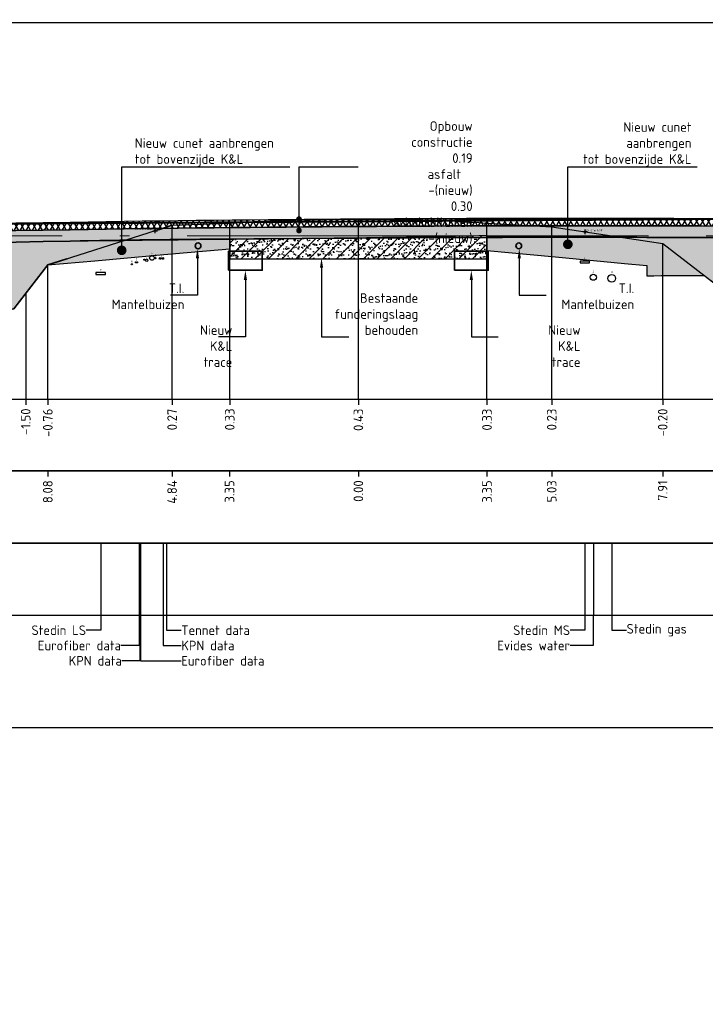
# Model space of a CAD drawing. Extents: x 102676 to 106538, y 417474 to 420545.
# Tile 40 of 112: x 104223 to 104241, y 418469 to 418495. Entities that reach past the tile are written whole.
import ezdxf
from ezdxf import colors
from ezdxf.entities.mleader import LeaderData, LeaderLine
from ezdxf.enums import TextEntityAlignment as Align
from ezdxf.lldxf.tags import DXFTag
from ezdxf.math import Vec2, Vec3

# ---------------------------------------------------------------- set-up
doc = ezdxf.new("R2010")
doc.units = 0
for name, pattern in [('AL-NAP_LIJN', [15.25, 12, -1.5, 0.25, -1.5]), ('DASHED', [0.75, 0.5, -0.25]), ('DGN Style 2', [10.029034, 6.01742, -4.011614]), ('DGN Style 3', [14.040647, 10.029034, -4.011614])]:
    doc.linetypes.add(name, pattern=pattern)
doc.layers.get('0').update_dxf_attribs({"lineweight": 25})
for name, color, linetype, lineweight in [('00-Aslijn', 5, 'DGN Style 3', 25), ('B-WE-GW-GROND-A', 7, 'Continuous', 25), ('B-WE-GW-GROND_ZAND-AD', 7, 'Continuous', 25), ('B-WE-GW-GRONDWERKLIJN_KRUIN-G', 90, 'Continuous', 25), ('B-WE-KL-DATA-G', 90, 'KL-DATA-N', 25), ('B-WE-KL-DATA_EUROFIBER NEDERLAND BV-G', 90, 'KL-DATA-N', 25), ('B-WE-KL-DATA_KABELBED_KPN BV-G', 90, 'Continuous', 25), ('B-WE-KL-ET_LS_400 V_STEDIN NETBEHEER BV-G', 190, 'KL-LS-N', 25), ('B-WE-KL-ET_MS_13 KV_STEDIN NETBEHEER BV-G', 130, 'KL-MS-N', 25), ('B-WE-KL-GAS_LD_POLYVINYLCHLORIDE PVC_200_0.1 BAR_STEDIN NETBEHEER BV-G', 50, 'KL-GAS-LD-N', 25), ('B-WE-KL-WATER_ASBESTCEMENT_176_EVIDES INFRA-G', 170, 'KL-WATER-N', 25), ('B-WE-VH-VERHARDING_FUNDERING-A', 252, 'Continuous', 25), ('B-WE-VH-VERHARDING_FUNDERING_BIMS-GD', 7, 'Continuous', 25), ('N-WE-AM-NAP-G', 7, 'AL-NAP_LIJN', 18), ('N-WE-GW-BERM-G', 90, 'Continuous', 35), ('N-WE-GW-CUNET-G', 90, 'Continuous', 35), ('N-WE-GW-GROND_ZAND-AD', 7, 'Continuous', 25), ('N-WE-VH-VERHARDING_ASFALT-A', 252, 'Continuous', 25), ('N-WE-VH-VERHARDING_ASFALT-GD', 252, 'Continuous', 25), ('N-WE-VH-VERHARDING_FUNDERING-A', 252, 'Continuous', 25), ('N-WE-WH-WATERBODEM-G', 90, 'AL-MAAIVELD', 35), ('V-WE-KL-DATA_OVERIG_TENNET TSO-G', 90, 'KL-DATA-V', 25), ('X-XX-AL-PROFIELBALK-G', 7, 'Continuous', 25), ('X-XX-AL-PROFIELBALK-T25', 7, 'Continuous', 25), ('X-XX-AL-TEKENBLAD_KADER_ROOSTERVERDELING-G', 7, 'Continuous', 25), ('X-XX-AL-VERWIJZING_DOORSNEDE-M_NIEUW', 1, 'Continuous', 25), ('X-XX-AL-VERWIJZING_DOORSNEDE-M_OUD', 7, 'Continuous', 25)]:
    doc.layers.add(name, color=color, linetype=linetype, lineweight=lineweight)
doc.styles.add('NLCS-ISO-ANNOTATIEF-T25', font='NLCS-ISO.ttf', dxfattribs={"height": 2.5})
doc.styles.get("Standard").update_dxf_attribs({"font": 'arial.ttf'})
doc.linetypes.add('AL-MAAIVELD', pattern='A,12,[40,NLCS.shx,S=1,R=0,X=0,Y=-0.5],12', length=24)
tags = doc.linetypes.add('KL-DATA-N', pattern='A,4,-1,[101,NLCS.shx,S=0.5,R=0,X=0,Y=0],-1,4,-1,["D",Standard,S=1,R=0,X=-0.25,Y=-0.5],-1.5', length=12.5).pattern_tags.tags
tags[18] = DXFTag(74, 10)
tags = doc.linetypes.add('KL-DATA-V', pattern='A,2,[24,NLCS.shx,S=0.5,R=0,X=0,Y=0],2,-1,[101,NLCS.shx,S=0.5,R=0,X=0,Y=0],-1,2,[24,NLCS.shx,S=0.5,R=0,X=0,Y=0],2,-1,["D",Standard,S=1,R=0,X=-0.25,Y=-0.5],-1.5', length=12.5).pattern_tags.tags
tags[34] = DXFTag(74, 10)
tags = doc.linetypes.add('KL-GAS-LD-N', pattern='A,4,-1,[69,NLCS.shx,S=0.5,R=0,X=0,Y=0],-1,4,-1,["L",Standard,S=1,R=0,X=0.25,Y=-0.5],-2', length=13).pattern_tags.tags
tags[18] = DXFTag(74, 10)
tags = doc.linetypes.add('KL-LS-N', pattern='A,4,-1,[103,NLCS.shx,S=0.75,R=0,X=0,Y=0],-1,4,-1,["L",Standard,S=1,R=0,X=0,Y=-0.5],-2', length=13).pattern_tags.tags
tags[18] = DXFTag(74, 10)
tags = doc.linetypes.add('KL-MS-N', pattern='A,4,-1,[103,NLCS.shx,S=0.75,R=0,X=0,Y=0],-1,4,-1,["M",Standard,S=1,R=0,X=0,Y=-0.5],-2', length=13).pattern_tags.tags
tags[18] = DXFTag(74, 10)
doc.linetypes.add('KL-WATER-N', pattern='A,7,-0.5,[168,NLCS.shx,S=0.75,R=0,X=0.75,Y=0],-2', length=9.5)
pattern_1 = [(37.5, (0, 0), (-0.00629933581, 0.1926823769), [0, -0.152, 0, -0.17, 0, -0.1625]), (7.5, (0, 0), (0.17697767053, 0.28221460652), [0, -0.082, 0, -0.137, 0, -0.0525]), (327.5, (-0.123, 0), (0.311414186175, 0.000565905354), [0, -0.05, 0, -0.18, 0, -0.235]), (317.5, (-0.123, 0), (0.30061266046, 0.0877675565), [0, -0.025, 0, -0.118, 0, -0.135])]

# ---------------------------------------------------------------- blocks, each defined once
blk = doc.blocks.new('_Dot')
at = {"color": 0, "linetype": 'ByBlock', "lineweight": -2}
blk.add_line((-0.5, 0), (-1, 0), dxfattribs=at)
at = {"color": 0, "linetype": 'ByBlock', "const_width": 0.5}
blk.add_lwpolyline([(-0.25, 0, 1), (0.25, 0, 1)], format="xyb", close=True, dxfattribs=at)
blk = doc.blocks.new('*U76')
at = {"linetype": 'Continuous', "flags": 128}
for points in [[(3, 0), (-3, 0)], [(0, -3), (0, 3)]]:
    blk.add_lwpolyline(points, dxfattribs=at)
at = {"linetype": 'Continuous', "const_width": 1, "flags": 128}
for points in [[(-0.5, 0, -0.414214), (0, 0.5)], [(0.5, 0, -0.414214), (0, -0.5)]]:
    blk.add_lwpolyline(points, format="xyb", dxfattribs=at)
at = {"linetype": 'Continuous'}
blk.add_circle((0, 0), 1, dxfattribs=at)
at = {"linetype": 'Continuous', "style": 'NLCS-ISO-ANNOTATIEF-T25'}
blk.add_attdef('MVNAP', text='', height=0.375, dxfattribs=at).set_placement((3, 0), align=Align.BOTTOM_RIGHT)
blk = doc.blocks.new('AFDEKPLAAT')
at = {"color": 0, "linetype": 'ByBlock'}
blk.add_lwpolyline([(-0.5, -1), (0.5, -1), (0.5, 0), (-0.5, 0)], close=True, dxfattribs=at)
blk = doc.blocks.new('WATER')
at = {"color": 0, "linetype": 'ByBlock'}
blk.add_circle((0, -0.5), 0.5, dxfattribs=at)
blk = doc.blocks.new('GAS')
at = {"color": 0, "linetype": 'ByBlock'}
blk.add_circle((0, -0.5), 0.5, dxfattribs=at)
blk = doc.blocks.new('*U77')
at = {"linetype": 'Continuous', "flags": 128}
for points in [[(-3, 0), (3, 0)], [(0, -3), (0, 3)]]:
    blk.add_lwpolyline(points, dxfattribs=at)
at = {"linetype": 'Continuous', "const_width": 1, "flags": 128}
for points in [[(-0.5, 0, 0.414214), (0, -0.5)], [(0.5, 0, 0.414214), (0, 0.5)]]:
    blk.add_lwpolyline(points, format="xyb", dxfattribs=at)
at = {"linetype": 'Continuous'}
blk.add_circle((0, 0), 1, dxfattribs=at)
at = {"linetype": 'Continuous', "style": 'NLCS-ISO-ANNOTATIEF-T25'}
blk.add_attdef('MVNAP', text='', height=0.375, dxfattribs=at).set_placement((-3, 0), align=Align.BOTTOM_RIGHT)
blk = doc.blocks.new('GLASVEZEL')
at = {"color": 0, "linetype": 'ByBlock'}
blk.add_circle((0, -0.5), 0.5, dxfattribs=at)
blk = doc.blocks.new('ID')
at = {"color": 0, "linetype": 'ByBlock'}
blk.add_attdef('ID', text='', height=50, dxfattribs=at).set_placement((0, 25), align=Align.BOTTOM_CENTER)

msp = doc.modelspace()

# ---------------------------------------------------------------- hatches: boundary and pattern name
at = {"layer": 'B-WE-GW-GROND-A', "transparency": 33554687}
h = msp.add_hatch(dxfattribs=at)
h.set_pattern_fill('AGW-GROND_KLEI', color=256, scale=0.1, pattern_type=2)
h.set_pattern_definition([(45, (2.92403, -32.36021), (-0.1767766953, 0.1767766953), [])])
edge = h.paths.add_edge_path()
edge.add_arc((104227.445, 418848.6808), 359.8083, 270.228517, 271.294062, ccw=False)
edge.add_line((104228.88, 418488.8754), (104228.88, 418488.3654))
edge.add_line((104228.88, 418488.3654), (104235.5708, 418488.3654))
edge.add_line((104235.5708, 418488.3654), (104235.5708, 418488.9643))
at = {"layer": 'B-WE-GW-GROND_ZAND-AD', "transparency": 33554687}
h = msp.add_hatch(dxfattribs=at)
h.set_pattern_fill('AGW-GROND_ZAND_FUNDERINGSZAND', color=8, scale=0.1, pattern_type=2)
h.set_pattern_definition(pattern_1)
edge = h.paths.add_edge_path()
edge.add_line((104228.88, 418488.6231), (104228.88, 418488.8754))
edge.add_arc((104229.8722, 418253.7906), 235.0869, 90.241808, 91.254044)
edge.add_arc((104237.8843, 417640.0349), 848.8882, 90.8880717, 92.4061135)
edge.add_line((104202.246, 418488.1747), (104202.288, 418487.1756))
edge.add_arc((104237.8843, 417640.0349), 847.8882, 91.0931875, 92.4061166, ccw=False)
edge.add_line((104221.7078, 418487.7688), (104222.3165, 418487.0843))
edge.add_line((104222.3165, 418487.0843), (104222.7796, 418486.9543))
edge.add_line((104222.7796, 418486.9543), (104223.2614, 418487.0643))
edge.add_line((104223.2614, 418487.0643), (104224.1506, 418488.2025))
edge.add_line((104224.1506, 418488.2025), (104225.3677, 418488.3107))
edge.add_line((104225.3677, 418488.3107), (104227.1677, 418488.4708))
edge.add_line((104227.1677, 418488.4708), (104228.88, 418488.6231))
h = msp.add_hatch(dxfattribs=at)
h.set_pattern_fill('AGW-GROND_ZAND_FUNDERINGSZAND', color=8, scale=0.1, pattern_type=2)
h.set_pattern_definition(pattern_1)
edge = h.paths.add_edge_path()
edge.add_line((104235.5708, 418488.5828), (104237.3486, 418488.4141))
edge.add_line((104237.3486, 418488.4141), (104239.1486, 418488.2432))
edge.add_line((104239.1486, 418488.2432), (104239.7236, 418488.1887))
edge.add_line((104239.7236, 418488.1887), (104239.7236, 418487.9211))
edge.add_arc((104240.6991, 418431.2792), 56.6503, 89.46884, 90.98673, ccw=False)
edge.add_arc((104211.4429, 418448.2064), 49.6454, 51.62065, 53.13855, ccw=False)
edge.add_arc((104238.9906, 418477.8988), 9.7896, 68.9352, 70.45309, ccw=False)
edge.add_arc((104245.6504, 418477.8938), 9.6651, 107.44777, 108.96567, ccw=False)
edge.add_arc((104273.2025, 418446.9995), 50.3627, 125.68331, 127.20121, ccw=False)
edge.add_arc((104243.7304, 418475.6788), 12.2284, 88.03498, 89.55288, ccw=False)
edge.add_arc((104240.8958, 417807.085), 680.8227, 88.2082686, 89.726164, ccw=False)
edge.add_line((104262.1827, 418487.5749), (104262.2114, 418488.5745))
edge.add_arc((104237.8843, 417640.0349), 848.8882, 88.3578158, 89.8758576)
edge.add_arc((104237.1874, 418253.8709), 235.0639, 89.381807, 90.394043)
edge.add_line((104235.5708, 418488.9292), (104235.5708, 418488.5828))
at = {"layer": 'B-WE-VH-VERHARDING_FUNDERING-A', "transparency": 33554687}
h = msp.add_hatch(dxfattribs=at)
h.set_pattern_fill('AVH-FUNDERING_ZAND', color=256, scale=0.1, pattern_type=2)
h.set_pattern_definition([(37.5, (2.92403, -32.36021), (-0.00629933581, 0.1926823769), [0, -0.152, 0, -0.17, 0, -0.1625]), (7.5, (2.92403, -32.36021), (0.17697767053, 0.28221460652), [0, -0.082, 0, -0.137, 0, -0.0525]), (327.5, (2.80103, -32.36021), (0.311414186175, 0.000565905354), [0, -0.05, 0, -0.18, 0, -0.235]), (317.5, (2.80103, -32.3602), (0.30061266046, 0.0877675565), [0, -0.025, 0, -0.118, 0, -0.135])])
edge = h.paths.add_edge_path()
edge.add_arc((104227.445, 418848.6808), 359.8083, 270.228517, 271.294062, ccw=False)
edge.add_line((104228.88, 418488.8754), (104228.88, 418488.3654))
edge.add_line((104228.88, 418488.3654), (104235.5708, 418488.3654))
edge.add_line((104235.5708, 418488.3654), (104235.5708, 418488.9643))
at = {"layer": 'B-WE-VH-VERHARDING_FUNDERING-A', "true_color": 0x4554a5, "transparency": 33554687}
h = msp.add_hatch(dxfattribs=at)
h.set_pattern_fill('AVH-FUNDERING_ZAND', color=175, pattern_type=2)
h.set_pattern_definition([(37.5, (2.924, -32.3602), (-0.062993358, 1.926823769), [0, -1.52, 0, -1.7, 0, -1.625]), (7.5, (2.924, -32.3602), (1.769776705, 2.822146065), [0, -0.82, 0, -1.37, 0, -0.525]), (327.5, (1.694, -32.3602), (3.114141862, 0.0056590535), [0, -0.5, 0, -1.8, 0, -2.35]), (317.5, (1.694, -32.3602), (3.006126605, 0.877675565), [0, -0.25, 0, -1.18, 0, -1.35])])
edge = h.paths.add_edge_path()
edge.add_arc((104227.445, 418848.6808), 359.8083, 270.228517, 271.294062, ccw=False)
edge.add_line((104228.88, 418488.8754), (104228.88, 418488.3654))
edge.add_line((104228.88, 418488.3654), (104235.5708, 418488.3654))
edge.add_line((104235.5708, 418488.3654), (104235.5708, 418488.9643))
at = {"layer": 'N-WE-VH-VERHARDING_ASFALT-A', "transparency": 33554687}
h = msp.add_hatch(dxfattribs=at)
h.set_pattern_fill('AVH-ASFALT_LAAG1-SOD', color=256, scale=30, pattern_type=2)
h.set_pattern_definition([(60, (0, 0), (-0.11691342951, 0.0675), []), (120, (0, 0), (-0.11691342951, -0.0675), [])])
edge = h.paths.add_edge_path()
edge.add_arc((104237.8843, 417640.0349), 849.3782, 88.3578158, 92.4061882)
edge.add_line((104202.2244, 418488.6642), (104202.2334, 418488.4744))
edge.add_arc((104237.8843, 417640.0349), 849.1882, 88.3578158, 92.4061166, ccw=False)
edge.add_line((104262.22, 418488.8743), (104262.2254, 418489.0643))
at = {"layer": 'N-WE-VH-VERHARDING_FUNDERING-A', "transparency": 33554687}
h = msp.add_hatch(dxfattribs=at)
h.set_pattern_fill('AVH-FUNDERING_BIMS', color=256, scale=0.25, pattern_type=2)
h.set_pattern_definition([(30, (0, 0), (0.072168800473, 0.124999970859), [0.025, -0.225]), (150, (0, 0), (-0.144337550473, 2.9141e-08), [0.025, -0.225])])
edge = h.paths.add_edge_path()
edge.add_arc((104237.8695, 417640.4529), 848.77, 90.8871907, 92.4063005)
edge.add_line((104202.2334, 418488.4744), (104202.246, 418488.1747))
edge.add_arc((104237.8843, 417640.0349), 848.8882, 90.8880717, 92.4061135, ccw=False)
edge.add_arc((104237.8843, 417640.0505), 848.8726, 89.875853, 90.8880887, ccw=False)
edge.add_arc((104237.8843, 417640.0349), 848.8882, 88.3578158, 89.8758576, ccw=False)
edge.add_line((104262.2114, 418488.5745), (104262.22, 418488.8743))
edge.add_arc((104237.8843, 417640.0349), 849.1882, 88.3578158, 89.8758576)
edge.add_arc((104237.8821, 417640.9915), 848.2316, 89.8755724, 90.8886108)

# ---------------------------------------------------------------- linework, layer by layer
at = {"layer": '00-Aslijn', "elevation": 0.494}
msp.add_lwpolyline([(104232.2254, 418484.7143), (104232.2254, 418489.3943)], dxfattribs=at)
at = {"layer": 'B-WE-GW-GRONDWERKLIJN_KRUIN-G', "color": 8, "elevation": -1.8495}
msp.add_lwpolyline([(104212.4273, 418488.6243), (104221.4273, 418488.0843), (104222.3165, 418487.0843), (104222.7796, 418486.9543), (104223.2614, 418487.0643), (104224.1506, 418488.2025), (104227.3809, 418489.2343), (104228.88, 418489.294, -0.014979), (104232.2254, 418489.3943, -0.0151831), (104235.5708, 418489.294), (104237.2539, 418489.1943), (104238.1236, 418489.0643), (104240.1398, 418488.7629), (104242.266, 418487.1243), (104242.5093, 418487.0343), (104242.7525, 418487.1143), (104244.1497, 418488.1459), (104253.1497, 418488.7143)], format="xyb", dxfattribs=at)
at = {"layer": 'B-WE-KL-DATA_EUROFIBER NEDERLAND BV-G', "flags": 128}
for points, elevation in [([(104226.5216, 418480.9643), (104226.5216, 418479.0788)], 0.0326), ([(104226.5566, 418480.9643), (104226.5566, 418479.0788)], 0.0325)]:
    msp.add_lwpolyline(points, dxfattribs=dict(at, elevation=elevation))
at = {"layer": 'B-WE-KL-DATA_KABELBED_KPN BV-G', "flags": 128}
for points, elevation in [([(104226.5447, 418480.9643), (104226.5447, 418479.0788)], 0.0326), ([(104227.1509, 418480.9643), (104227.1509, 418479.0788)], 0.032)]:
    msp.add_lwpolyline(points, dxfattribs=dict(at, elevation=elevation))
at = {"layer": 'B-WE-KL-ET_LS_400 V_STEDIN NETBEHEER BV-G', "elevation": 0.0335, "flags": 128}
msp.add_lwpolyline([(104225.5286, 418480.9643), (104225.5286, 418479.0788)], dxfattribs=at)
at = {"layer": 'B-WE-KL-ET_MS_13 KV_STEDIN NETBEHEER BV-G', "flags": 128}
msp.add_lwpolyline([(104238.1159, 418480.9643), (104238.1159, 418479.0788)], dxfattribs=at)
at = {"layer": 'B-WE-KL-GAS_LD_POLYVINYLCHLORIDE PVC_200_0.1 BAR_STEDIN NETBEHEER BV-G', "flags": 128}
msp.add_lwpolyline([(104238.8159, 418480.9643), (104238.8159, 418479.0788)], dxfattribs=at)
at = {"layer": 'B-WE-KL-WATER_ASBESTCEMENT_176_EVIDES INFRA-G', "flags": 128}
msp.add_lwpolyline([(104238.3378, 418480.9643), (104238.3378, 418479.0788)], dxfattribs=at)
at = {"layer": 'B-WE-VH-VERHARDING_FUNDERING_BIMS-GD', "elevation": 0.494}
msp.add_lwpolyline([(104232.2219, 418489.3942), (104239.7236, 418489.4111)], dxfattribs=at)
msp.add_lwpolyline([(104224.7273, 418489.1211, 0.0066285), (104202.2334, 418488.4744), (104202.246, 418488.1747, -0.0066238), (104224.7272, 418488.8211, -0.0044167), (104239.7236, 418488.9211, -0.0066238), (104262.2114, 418488.5745), (104262.22, 418488.8743, 0.0066238), (104239.7242, 418489.2211), (104239.7242, 418489.2211, 0.0044202)], format="xyb", close=True, dxfattribs=at)
at = {"layer": 'B-WE-VH-VERHARDING_FUNDERING_BIMS-GD'}
msp.add_arc((104232.2254, 418465.2021, 0.71), 55.8524, 86.56611, 86.56611, dxfattribs=at)
at = {"layer": 'N-WE-AM-NAP-G', "color": 9, "lineweight": 13, "true_color": 0xd19cc7}
msp.add_lwpolyline([(104197.2749, 418488.9643), (104262.591, 418488.9643)], dxfattribs=at)
at = {"layer": 'N-WE-GW-BERM-G'}
for points in [[(104228.8487, 418488.0643), (104229.7254, 418488.0643), (104229.7254, 418488.5643), (104228.8487, 418488.5643)], [(104234.7254, 418488.0643), (104235.6022, 418488.0643), (104235.6022, 418488.5643), (104234.7254, 418488.5643)]]:
    msp.add_lwpolyline(points, close=True, dxfattribs=at)
for centre in [(104228.0551, 418488.7011), (104236.3957, 418488.7011)]:
    msp.add_circle(centre, 0.075, dxfattribs=at)
at = {"layer": 'N-WE-GW-CUNET-G'}
msp.add_lwpolyline([(104226.8642, 418488.4438), (104226.8388, 418488.4415)], dxfattribs=at)
at = {"layer": 'N-WE-GW-GROND_ZAND-AD', "elevation": 0.494}
for points in [[(104228.88, 418488.6231), (104228.88, 418488.8754, 0.0044167), (104224.7272, 418488.8211, 0.0066238), (104202.246, 418488.1747), (104202.288, 418487.1756, -0.0057288), (104221.7078, 418487.7688), (104222.3165, 418487.0843), (104222.7796, 418486.9543), (104223.2614, 418487.0643), (104224.1506, 418488.2025), (104225.3677, 418488.3107), (104225.3677, 418488.3107), (104227.1677, 418488.4708), (104227.1677, 418488.4708), (104228.88, 418488.6231)], [(104235.5708, 418488.5828), (104237.3486, 418488.4141), (104237.3486, 418488.4141), (104239.1486, 418488.2432), (104239.1486, 418488.2432), (104239.7236, 418488.1887), (104239.7236, 418487.9211, -0.0066232), (104241.2243, 418487.9271, -0.0066232), (104242.266, 418487.1243, -0.0066232), (104242.5093, 418487.0343, -0.0066232), (104242.7525, 418487.1143, -0.0066232), (104243.8258, 418487.9068, -0.0066232), (104244.1497, 418487.9, -0.0066232), (104262.1827, 418487.5749), (104262.2114, 418488.5745, 0.0066238), (104239.7236, 418488.9211, 0.0044167), (104235.5708, 418488.9292), (104235.5708, 418488.5828, 0.009044)]]:
    msp.add_lwpolyline(points, format="xyb", close=True, dxfattribs=at)
at = {"layer": 'N-WE-VH-VERHARDING_ASFALT-GD', "color": 4, "linetype": 'DGN Style 2', "const_width": 0.05, "elevation": 0.494}
msp.add_lwpolyline([(104262.2254, 418489.0643, 0.0176659), (104202.2254, 418488.6643)], format="xyb", dxfattribs=at)
at = {"layer": 'N-WE-VH-VERHARDING_ASFALT-GD'}
for points, elevation in [([(104224.7273, 418489.1211, -0.0044202), (104239.7242, 418489.2211, -0.0066238), (104262.22, 418488.8743), (104262.2254, 418489.0643, 0.0066241), (104239.7236, 418489.4111), (104239.7236, 418489.4111, 0.0044141), (104224.7273, 418489.3112, 0.0066263), (104202.2244, 418488.6642), (104202.2334, 418488.4744, -0.0066285)], 0.494), ([(104235.5708, 418488.9643, -0.0046493), (104228.88, 418488.8754), (104228.88, 418488.3654), (104235.5708, 418488.3654)], -1.8495)]:
    msp.add_lwpolyline(points, format="xyb", close=True, dxfattribs=dict(at, elevation=elevation))
at = {"layer": 'N-WE-WH-WATERBODEM-G', "linetype": 'DASHED', "ltscale": 10, "flags": 128}
msp.add_lwpolyline([(104205.5833, 418488.6643), (104215.7961, 418486.2143), (104218.0659, 418486.2143), (104222.7796, 418486.9543), (104223.2614, 418487.0643), (104224.1506, 418488.2025), (104227.3809, 418489.2343)], dxfattribs=at)
at = {"layer": 'V-WE-KL-DATA_OVERIG_TENNET TSO-G', "elevation": 0.0319, "flags": 128}
msp.add_lwpolyline([(104227.2344, 418480.9643), (104227.2344, 418479.0788)], dxfattribs=at)
at = {"layer": 'X-XX-AL-PROFIELBALK-G', "color": 7, "linetype": 'Continuous', "lineweight": 25}
for p, q in [((104223.5739, 418484.7143), (104223.5739, 418484.5643)), ((104224.1484, 418484.7099, -0.7618), (104224.1484, 418484.5599, -0.7618)), ((104227.3809, 418484.7143), (104227.3809, 418484.5643)), ((104228.88, 418484.7143, 0.71), (104228.88, 418484.5643, 0.71)), ((104232.2254, 418484.7143), (104232.2254, 418484.5643)), ((104235.5708, 418484.7141, -0.2706), (104235.5708, 418484.5641, -0.2706)), ((104237.2539, 418484.7143), (104237.2539, 418484.5643)), ((104240.1398, 418484.7143), (104240.1398, 418484.5643)), ((104224.1484, 418482.8454, 1.0878), (104224.1484, 418482.6954, 1.0878)), ((104227.3809, 418482.8499, 1.8495), (104227.3809, 418482.6999, 1.8495)), ((104228.8749, 418482.8461, 2.5777), (104228.8749, 418482.6961, 2.5777)), ((104232.2254, 418482.8499, 1.8495), (104232.2254, 418482.6999, 1.8495)), ((104235.5708, 418482.8496, 1.5789), (104235.5708, 418482.6996, 1.5789)), ((104237.2539, 418482.8499, 1.8495), (104237.2539, 418482.6999, 1.8495)), ((104240.1398, 418482.8499, 1.8495), (104240.1398, 418482.6999, 1.8495))]:
    msp.add_line(p, q, dxfattribs=at)
for points in [[(104201.0757, 418484.7143), (104262.591, 418484.7143), (104262.591, 418482.8499), (104201.0757, 418482.8499)], [(104201.0757, 418482.8499), (104262.591, 418482.8499), (104262.591, 418480.9643), (104201.0757, 418480.9643)]]:
    msp.add_lwpolyline(points, close=True, dxfattribs=at)
at = {"layer": 'X-XX-AL-PROFIELBALK-G'}
msp.add_lwpolyline([(104201.0757, 418480.9643), (104262.591, 418480.9643), (104262.591, 418479.0788), (104201.0757, 418479.0788)], close=True, dxfattribs=at)
for points, elevation in [([(104225.5286, 418479.0788), (104225.5286, 418478.6985), (104225.1427, 418478.6985)], 0.0335), ([(104226.5216, 418479.0788), (104226.5216, 418478.3011), (104226.0521, 418478.3011)], 0.0326), ([(104226.5447, 418479.0788), (104226.5447, 418477.9038), (104226.0752, 418477.9038)], 0.0326), ([(104226.558, 418479.0788), (104226.558, 418477.9038), (104227.6204, 418477.9038)], 0.0325), ([(104227.1509, 418479.0788), (104227.1509, 418478.3011), (104227.6204, 418478.3011)], 0.032), ([(104227.2344, 418479.0788), (104227.2344, 418478.6985), (104227.6204, 418478.6985)], 0.0319)]:
    msp.add_lwpolyline(points, dxfattribs=dict(at, elevation=elevation))
for points in [[(104238.1159, 418479.0788), (104238.1159, 418478.6985), (104237.73, 418478.6985)], [(104238.3359, 418479.0788), (104238.3359, 418478.3011), (104237.73, 418478.3011)], [(104238.8159, 418479.0788), (104238.8159, 418478.6985), (104239.2018, 418478.6985)]]:
    msp.add_lwpolyline(points, dxfattribs=at)
at = {"layer": 'X-XX-AL-TEKENBLAD_KADER_ROOSTERVERDELING-G', "elevation": 0.9879}
msp.add_lwpolyline([(104196.5752, 418494.5079), (104263.0317, 418494.5079), (104263.0317, 418476.1588), (104196.5752, 418476.1588)], close=True, dxfattribs=at)
at = {"layer": 'X-XX-AL-VERWIJZING_DOORSNEDE-M_NIEUW'}
for points, elevation in [([(104227.3809, 418484.7143), (104227.3809, 418489.2343)], 0.3371), ([(104228.88, 418484.7143), (104228.88, 418489.294)], 0.71), ([(104235.5708, 418484.7141), (104235.5708, 418489.294)], -0.2706), ([(104224.1506, 418484.7143), (104224.1506, 418488.2025)], -0.7893)]:
    msp.add_lwpolyline(points, dxfattribs=dict(at, elevation=elevation))
for points in [[(104237.2539, 418484.7143), (104237.2539, 418489.1943)], [(104240.1398, 418484.7143), (104240.1398, 418488.7629)], [(104223.5739, 418487.4643), (104223.5739, 418484.7143)]]:
    msp.add_lwpolyline(points, dxfattribs=at)
at = {"layer": 'X-XX-AL-VERWIJZING_DOORSNEDE-M_OUD'}
msp.add_lwpolyline([(104230.6815, 418489.0997), (104230.6815, 418489.3921)], dxfattribs=at)

# ---------------------------------------------------------------- block references
at = {"ltscale": 20}
ref = msp.add_blockref('*U77', (104226.9426, 418489.0943), dxfattribs=dict(at, xscale=0.02, yscale=0.02, zscale=0.02))
ref.add_attrib('MVNAP', 'MV 0.13m NAP', dxfattribs={"linetype": 'Continuous', "height": 0.05, "style": 'NLCS-ISO-ANNOTATIEF-T25'}).set_placement((104226.8826, 418489.0943), align=Align.BOTTOM_RIGHT)
ref = msp.add_blockref('*U76', (104238.1236, 418489.0643), dxfattribs=dict(at, xscale=0.02, yscale=0.02, zscale=0.02))
ref.add_attrib('MVNAP', 'MV 0.1m NAP', dxfattribs={"linetype": 'Continuous', "height": 0.05, "style": 'NLCS-ISO-ANNOTATIEF-T25'}).set_placement((104238.5786, 418489.0643), align=Align.BOTTOM_RIGHT)
at = {"ltscale": 20, "xscale": 0.001, "yscale": 0.001, "zscale": 0.001}
for p, values in [((104226.8567, 418488.4443), {'ID': '3'}), ((104226.9465, 418488.3898), {'ID': '2'}), ((104227.1034, 418488.3898), {'ID': '1'}), ((104226.3352, 418488.2343), {'ID': '6'}), ((104226.4552, 418488.2843), {'ID': '5'}), ((104226.7216, 418488.3237), {'ID': '4'}), ((104238.1159, 418488.3043), {'ID': '1'}), ((104225.5252, 418488.0043), {'ID': '7'}), ((104238.3359, 418487.9643), {'ID': '2'}), ((104238.8159, 418487.9543), {'ID': '3'})]:
    msp.add_blockref('ID', p, dxfattribs=at).add_auto_attribs(values)
at = {"layer": 'B-WE-KL-DATA-G'}
for p, xscale, yscale, zscale in [((104226.3352, 418488.2343), 0.03, 0.03, 0.03), ((104226.4402, 418488.2843), 0.03, 0.03, 0.03), ((104226.4702, 418488.2843), 0.03, 0.03, 0.03), ((104226.6605, 418488.3543), 0.03, 0.03, 0.03), ((104226.7216, 418488.3543), 0.065, 0.065, 0.065), ((104226.8567, 418488.4443), 0.12, 0.12, 0.12), ((104226.9465, 418488.3943), 0.03, 0.03, 0.03), ((104227.0694, 418488.3943), 0.045, 0.045, 0.045), ((104227.1377, 418488.3943), 0.045, 0.045, 0.045)]:
    msp.add_blockref('GLASVEZEL', p, dxfattribs=dict(at, xscale=xscale, yscale=yscale, zscale=zscale))
at = {"layer": 'B-WE-KL-ET_LS_400 V_STEDIN NETBEHEER BV-G', "xscale": 0.25, "yscale": 0.05, "zscale": 0.25}
msp.add_blockref('AFDEKPLAAT', (104225.5252, 418488.0043), dxfattribs=at)
at = {"layer": 'B-WE-KL-ET_MS_13 KV_STEDIN NETBEHEER BV-G', "xscale": 0.25, "yscale": 0.05, "zscale": 0.25}
msp.add_blockref('AFDEKPLAAT', (104238.1159, 418488.3043), dxfattribs=at)
at = {"layer": 'B-WE-KL-GAS_LD_POLYVINYLCHLORIDE PVC_200_0.1 BAR_STEDIN NETBEHEER BV-G', "xscale": 0.2, "yscale": 0.2, "zscale": 0.2}
msp.add_blockref('GAS', (104238.8159, 418487.9543), dxfattribs=at)
at = {"layer": 'B-WE-KL-WATER_ASBESTCEMENT_176_EVIDES INFRA-G', "xscale": 0.16, "yscale": 0.16, "zscale": 0.16}
msp.add_blockref('WATER', (104238.3359, 418487.9643), dxfattribs=at)
at = {"layer": 'X-XX-AL-VERWIJZING_DOORSNEDE-M_OUD', "xscale": 0.14625, "yscale": 0.14625, "zscale": 0.14625, "rotation": 270}
msp.add_blockref('_Dot', (104230.6815, 418489.0997), dxfattribs=at)

# ---------------------------------------------------------------- texts
at = {"layer": 'X-XX-AL-PROFIELBALK-T25', "char_height": 0.25, "attachment_point": 6, "rotation": 90, "style": 'NLCS-ISO-ANNOTATIEF-T25'}
for s, insert in [('-1.50', (104223.5739, 418484.4688, 0.7618)), ('-0.76', (104224.1484, 418484.4643)), ('0.27', (104227.3809, 418484.4643, 0.7618)), ('0.33', (104228.88, 418484.4682, 1.4718)), ('0.43', (104232.2254, 418484.4643, 0.7618)), ('0.33', (104235.5708, 418484.4641, 0.4911)), ('0.23', (104237.2539, 418484.4643, 0.7618)), ('-0.20', (104240.1398, 418484.4643, 0.7618)), ('8.08', (104224.1484, 418482.5999, 1.8495)), ('4.84', (104227.3809, 418482.5999, 2.6113)), ('3.35', (104228.8749, 418482.5999, 3.3395)), ('0.00', (104232.2254, 418482.5999, 2.6113)), ('3.35', (104235.5708, 418482.5996, 2.3407)), ('5.03', (104237.2539, 418482.5999, 2.6113)), ('7.91', (104240.1398, 418482.5999, 2.6113))]:
    msp.add_mtext_dynamic_manual_height_columns(s, width=0.445486, gutter_width=0.9, heights=[0], dxfattribs=dict(at, insert=insert))
at = {"layer": 'X-XX-AL-PROFIELBALK-T25', "char_height": 0.25, "style": 'NLCS-ISO-ANNOTATIEF-T25'}
for s, width, heights, insert, attachment_point in [('Stedin LS', 2.238758, [0], (104225.1427, 418478.6985, 0.0335), 6), ('Tennet data', 2.365113, [0.3789], (104227.6204, 418478.6985), 4), ('Stedin MS', 2.308982, [0], (104237.73, 418478.6985), 6), ('Stedin gas', 2.054867, [0], (104239.2018, 418478.6985), 4), ('Eurofiber data', 2.796505, [0.8719], (104226.0521, 418478.3011, 0.0326), 6), ('KPN data', 1.661857, [0.0771], (104227.6204, 418478.3011, 0.032), 4), ('Evides water', 2.402602, [0], (104237.73, 418478.3011), 6), ('KPN data', 1.798581, [0.9058], (104226.0752, 418477.9038, 0.0326), 6), ('Eurofiber data', 2.796505, [0.8719], (104227.6204, 418477.9038, 0.0325), 4)]:
    msp.add_mtext_dynamic_manual_height_columns(s, width=width, gutter_width=0.9, heights=heights, dxfattribs=dict(at, insert=insert, attachment_point=attachment_point))

# ---------------------------------------------------------------- leaders
at = {"layer": 'X-XX-AL-VERWIJZING_DOORSNEDE-M_OUD'}
ml = msp.add_multileader_mtext('Standard', dxfattribs=at)
ml.set_content('\\A1;Opbouw constructie\\P0.19 asfalt ^I^I-(nieuw)\\P0.30 schuimbitumen -(nieuw)', color=256, style='NLCS-ISO-ANNOTATIEF-T25')
ml.set_leader_properties(color=256, linetype='ByLayer', lineweight=-1)
ml.set_arrow_properties(name='DOT')
ml.build(insert=Vec2(0, 0))
ml.multileader.update_dxf_attribs({"text_left_attachment_type": 5, "text_right_attachment_type": 5, "dogleg_length": 2.5, "arrow_head_size": 0.15, "scale": 0.1})
ctx = ml.context
ctx.base_point, ctx.scale, ctx.char_height, ctx.arrow_head_size, ctx.landing_gap_size, ctx.plane_origin = Vec3(104230.9315, 418490.7585), 0.1, 0.25, 0.15, 0.09, Vec3(208371.9054, -23.4644)
ctx.left_attachment, ctx.right_attachment, ctx.text_align_type = 5, 5, 2
notes = []
notes.append((ctx, [(1, (1, 1, 0), (104230.6815, 418490.7585), (1, 0), 0.25, [(0, [(104230.6815, 418489.3921)], 0, [])])]))
ctx.mtext.insert, ctx.mtext.width, ctx.mtext.alignment, ctx.mtext.flow_direction = Vec3(104235.1965, 418491.9419), 11.828053, 3, 5
ml = msp.add_multileader_mtext('Standard', dxfattribs=at)
ml.set_content('Nieuw cunet \\Paanbrengen\\Ptot bovenzijde K&L', color=256, style='NLCS-ISO-ANNOTATIEF-T25')
ml.set_leader_properties(color=256, linetype='ByLayer', lineweight=-1)
ml.set_arrow_properties(name='DOT')
ml.build(insert=Vec2(0, 0))
ml.multileader.update_dxf_attribs({"text_left_attachment_type": 5, "text_right_attachment_type": 5, "dogleg_length": 2.5, "arrow_head_size": 0.25, "scale": 0.1})
ctx = ml.context
ctx.base_point, ctx.scale, ctx.char_height, ctx.arrow_head_size, ctx.landing_gap_size, ctx.plane_origin = Vec3(104237.9238, 418490.7585), 0.1, 0.25, 0.25, 0.09, Vec3(98.9914, 837000.0557)
ctx.left_attachment, ctx.right_attachment, ctx.text_align_type = 5, 5, 2
notes.append((ctx, [(0, (1, 1, 0), (104237.6738, 418490.7585), (1, 0), 0.25, [(0, [(104237.6738, 418488.7397)], 0, [])])]))
ctx.mtext.insert, ctx.mtext.alignment, ctx.mtext.flow_direction = Vec3(104240.8888, 418491.9169), 3, 5
ml = msp.add_multileader_mtext('Standard', dxfattribs=at)
ml.set_content('Nieuw cunet aanbrengen\\Ptot bovenzijde K&L', color=256, style='NLCS-ISO-ANNOTATIEF-T25')
ml.set_leader_properties(color=256, linetype='ByLayer', lineweight=-1)
ml.set_arrow_properties(name='DOT')
ml.build(insert=Vec2(0, 0))
ml.multileader.update_dxf_attribs({"text_left_attachment_type": 5, "text_right_attachment_type": 5, "dogleg_length": 2.5, "arrow_head_size": 0.25, "scale": 0.1})
ctx = ml.context
ctx.base_point, ctx.scale, ctx.char_height, ctx.arrow_head_size, ctx.landing_gap_size, ctx.plane_origin = Vec3(104226.3204, 418490.7585), 0.1, 0.25, 0.25, 0.09, Vec3(86.6814, 837000.0557)
ctx.left_attachment, ctx.right_attachment = 5, 5
notes.append((ctx, [(0, (1, 1, 0), (104226.0704, 418490.7585), (1, 0), 0.25, [(0, [(104226.0704, 418488.584)], 0, [])])]))
ctx.mtext.insert, ctx.mtext.flow_direction = Vec3(104226.4104, 418491.5002), 5
ml = msp.add_multileader_mtext('Standard', dxfattribs=at)
ml.set_content('\\pxi-3,l4,t4;T.I.^IMantelbuizen', color=256, style='NLCS-ISO-ANNOTATIEF-T25')
ml.set_leader_properties(color=256, linetype='ByLayer', lineweight=-1)
ml.build(insert=Vec2(0, 0))
ml.multileader.update_dxf_attribs({"text_left_attachment_type": 5, "text_right_attachment_type": 5, "dogleg_length": 2.5, "arrow_head_size": 0.25, "scale": 0.1})
ctx = ml.context
ctx.base_point, ctx.scale, ctx.char_height, ctx.arrow_head_size, ctx.landing_gap_size, ctx.plane_origin = Vec3(104224.9601, 418487.4203), 0.1, 0.25, 0.25, 0.09, Vec3(208369.0585, -25.8498)
ctx.left_attachment, ctx.right_attachment, ctx.text_align_type = 5, 5, 2
notes.append((ctx, [(0, (1, 1, 0), (104228.0401, 418487.4203), (-1, 0), 0.25, [(0, [(104228.0402, 418488.6276)], 0, [])])]))
ctx.mtext.insert, ctx.mtext.width, ctx.mtext.alignment, ctx.mtext.flow_direction = Vec3(104227.7001, 418487.7203), 3.572884, 3, 5
ml = msp.add_multileader_mtext('Standard', dxfattribs=at)
ml.set_content('\\pxi-3,l4,t4;T.I.^IMantelbuizen', color=256, style='NLCS-ISO-ANNOTATIEF-T25')
ml.set_leader_properties(color=256, linetype='ByLayer', lineweight=-1)
ml.build(insert=Vec2(0, 0))
ml.multileader.update_dxf_attribs({"text_left_attachment_type": 5, "text_right_attachment_type": 5, "dogleg_length": 2.5, "arrow_head_size": 0.25, "scale": 0.1})
ctx = ml.context
ctx.base_point, ctx.scale, ctx.char_height, ctx.arrow_head_size, ctx.landing_gap_size, ctx.plane_origin = Vec3(104236.6608, 418487.4203), 0.1, 0.25, 0.25, 0.09, Vec3(95.3923, -25.8498)
ctx.left_attachment, ctx.right_attachment, ctx.text_align_type = 5, 5, 2
notes.append((ctx, [(0, (1, 1, 0), (104236.4108, 418487.4203), (1, 0), 0.25, [(0, [(104236.4106, 418488.6276)], 0, [])])]))
ctx.mtext.insert, ctx.mtext.width, ctx.mtext.alignment, ctx.mtext.flow_direction = Vec3(104239.4008, 418487.7203), 3.572884, 3, 5
ml = msp.add_multileader_mtext('Standard', dxfattribs=at)
ml.set_content('Bestaande funderingslaag  behouden', color=256, style='NLCS-ISO-ANNOTATIEF-T25')
ml.set_leader_properties(color=256, linetype='ByLayer', lineweight=-1)
ml.build(insert=Vec2(0, 0))
ml.multileader.update_dxf_attribs({"text_left_attachment_type": 5, "text_right_attachment_type": 5, "dogleg_length": 2.5, "arrow_head_size": 0.25, "scale": 0.1})
ctx = ml.context
ctx.base_point, ctx.scale, ctx.char_height, ctx.arrow_head_size, ctx.landing_gap_size, ctx.plane_origin = Vec3(104231.5174, 418486.3341), 0.1, 0.25, 0.25, 0.09, Vec3(90.249, -26.6184)
ctx.left_attachment, ctx.right_attachment, ctx.text_align_type = 5, 5, 2
notes.append((ctx, [(0, (1, 1, 0), (104231.2674, 418486.3341), (1, 0), 0.25, [(0, [(104231.2674, 418488.3826)], 0, [])])]))
ctx.mtext.insert, ctx.mtext.width, ctx.mtext.alignment, ctx.mtext.flow_direction = Vec3(104233.7824, 418487.4675), 3.639618, 3, 5
ml = msp.add_multileader_mtext('Standard', dxfattribs=at)
ml.set_content('Nieuw K&L trace', color=256, style='NLCS-ISO-ANNOTATIEF-T25')
ml.set_leader_properties(color=256, linetype='ByLayer', lineweight=-1)
ml.build(insert=Vec2(0, 0))
ml.multileader.update_dxf_attribs({"text_left_attachment_type": 5, "text_right_attachment_type": 5, "dogleg_length": 2.5, "arrow_head_size": 0.25, "scale": 0.1})
ctx = ml.context
ctx.base_point, ctx.scale, ctx.char_height, ctx.arrow_head_size, ctx.landing_gap_size, ctx.plane_origin = Vec3(104226.3569, 418486.3341), 0.1, 0.25, 0.25, 0.09, Vec3(208370.3054, -27.4508)
ctx.left_attachment, ctx.right_attachment, ctx.text_align_type = 5, 5, 2
notes.append((ctx, [(0, (1, 1, 0), (104229.2869, 418486.3341), (-1, 0), 0.25, [(0, [(104229.2871, 418488.0643)], 0, [])])]))
ctx.mtext.insert, ctx.mtext.width, ctx.mtext.alignment, ctx.mtext.flow_direction = Vec3(104228.9469, 418486.6341), 3.572884, 3, 5
ml = msp.add_multileader_mtext('Standard', dxfattribs=at)
ml.set_content('Nieuw K&L trace', color=256, style='NLCS-ISO-ANNOTATIEF-T25')
ml.set_leader_properties(color=256, linetype='ByLayer', lineweight=-1)
ml.build(insert=Vec2(0, 0))
ml.multileader.update_dxf_attribs({"text_left_attachment_type": 5, "text_right_attachment_type": 5, "dogleg_length": 2.5, "arrow_head_size": 0.25, "scale": 0.1})
ctx = ml.context
ctx.base_point, ctx.scale, ctx.char_height, ctx.arrow_head_size, ctx.landing_gap_size, ctx.plane_origin = Vec3(104235.4139, 418486.3341), 0.1, 0.25, 0.25, 0.09, Vec3(94.1455, -27.4508)
ctx.left_attachment, ctx.right_attachment, ctx.text_align_type = 5, 5, 2
notes.append((ctx, [(0, (1, 1, 0), (104235.1639, 418486.3341), (1, 0), 0.25, [(0, [(104235.1638, 418488.0643)], 0, [])])]))
ctx.mtext.insert, ctx.mtext.width, ctx.mtext.alignment, ctx.mtext.flow_direction = Vec3(104238.0039, 418486.6341), 3.572884, 3, 5
for ctx, leaders in notes:
    for number, flags, end, landing, length, lines in leaders:
        leader = LeaderData()
        leader.index, (leader.has_last_leader_line, leader.has_dogleg_vector, leader.attachment_direction) = number, flags
        leader.last_leader_point, leader.dogleg_vector, leader.dogleg_length = Vec3(end), Vec3(landing), length
        for number, points, colour, breaks in lines:
            line = LeaderLine()
            line.index, line.vertices, line.color, line.breaks = number, Vec3.list(points), colors.encode_raw_color(colour), breaks
            leader.lines.append(line)
        ctx.leaders.append(leader)

doc.saveas('drawing.dxf')
